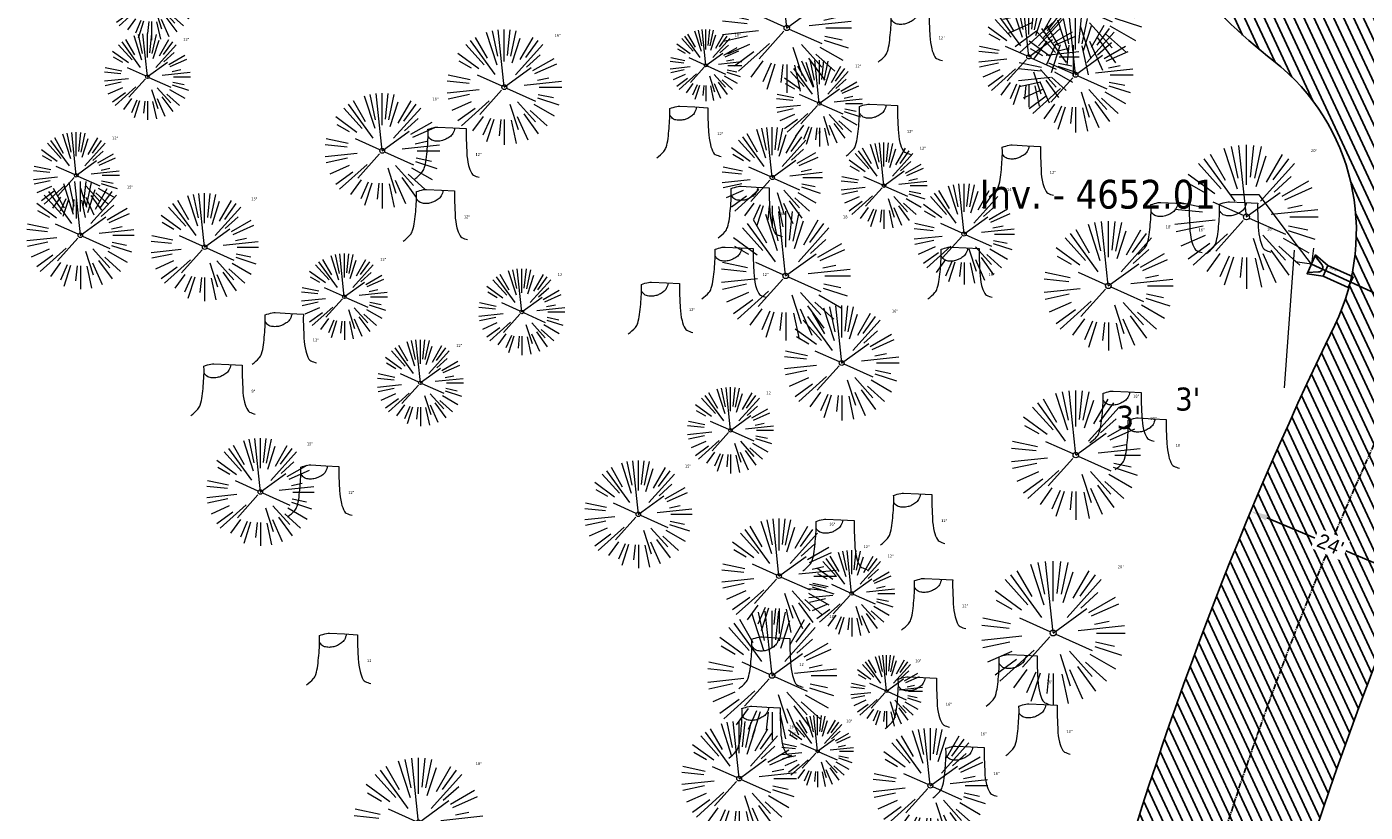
# Model space of a CAD drawing. Header units: feet. Extents: x 1133447 to 1140710, y 647622 to 649877.
# Tile 3 of 84: x 1134493 to 1134680, y 648119 to 648229. Entities that reach past the tile are written whole.
import ezdxf
from ezdxf import colors
from ezdxf.entities.mleader import LeaderData, LeaderLine
from ezdxf.math import Vec2, Vec3

# ---------------------------------------------------------------- set-up
doc = ezdxf.new("R2010")
doc.units = ezdxf.units.FT
doc.header["$MEASUREMENT"] = 0
doc.linetypes.add('CENTER2', pattern=[1.125, 0.75, -0.125, 0.125, -0.125])
for name, color, linetype in [('C-PRKG-ASPH', 8, 'Continuous'), ('C-ROAD-ASPHALT', 1, 'Continuous'), ('C-ROAD-CNTR', 1, 'CENTER2'), ('C-UTIL-STRM-PIPE', 210, 'Continuous'), ('C-UTIL-STRM-STRC', 210, 'Continuous'), ('G-TEXT-ST02', 2, 'Continuous'), ('G-XREF', 7, 'Continuous')]:
    doc.layers.add(name, color=color, linetype=linetype)
doc.layers.add('V-ANNO-TEXT', color=7, linetype='Continuous', lineweight=13, plot=False)
for name, color, linetype, lineweight in [('V-SITE-ROCK', 8, 'Continuous', 18), ('V-SITE-VEGE', 8, 'Continuous', 18), ('V-SITE-VEGE-TEXT', 8, 'Continuous', 18)]:
    doc.layers.add(name, color=color, linetype=linetype, lineweight=lineweight)
doc.styles.add('Normal', font='arial.ttf', dxfattribs={"height": 0.1})
doc.styles.add('SEI Annotative', font='tahoma.ttf', dxfattribs={"height": 0.1})
doc.styles.add('SEI-Dim & Leader', font='tahoma.ttf')
doc.styles.get("Standard").update_dxf_attribs({"font": 'arial.ttf'})
doc.dimstyles.new('OA_Plan - LDVP', dxfattribs={"dimscale": 20, "dimtxt": 0.1, "dimasz": 0.12, "dimexe": 0.0625, "dimexo": 0.0625, "dimgap": 0.03, "dimtad": 0, "dimdsep": 46, "dimtxsty": 'Normal', "dimcen": 0, "dimclrd": 256, "dimclre": 256, "dimclrt": 256, "dimadec": 4, "dimazin": 2, "dimtfac": 1, "dimtofl": 0, "dimtmove": 0, "dimatfit": 3, "dimfxl": 1, "dimtfill": 1, "dimtolj": 1, "dimtzin": 0, "dimlwd": -1, "dimlwe": -1, "dimarcsym": 0})
pattern_1 = [(115, (0, 0), (-1.132884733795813, -0.5282728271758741), [])]

# ---------------------------------------------------------------- blocks, each defined once
blk = doc.blocks.new('V-SITE-VEGE-Stump')
for points in [[(-0.122905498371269, -0.01429599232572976, 0.05261256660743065), (-0.09863241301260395, 0.007697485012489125, 0.1061947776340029), (-0.09053039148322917, 0.02191696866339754, 0.04486152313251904), (-0.08374707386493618, 0.05273626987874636, 0.02007395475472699), (-0.07764030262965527, 0.1228815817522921, 0.01167487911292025), (-0.07732468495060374, 0.1363966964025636, 0.007866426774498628), (-0.07764030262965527, 0.1564565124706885)], [(-0.07764030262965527, 0.1564565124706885, -0.02766804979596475), (-0.05341885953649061, 0.1633605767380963, -0.0679781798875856), (-0.04316680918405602, 0.1642506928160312), (0.008593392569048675, 0.1616126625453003), (0.05395851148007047, 0.1590945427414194)], [(0.01506844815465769, 0.161253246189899, -0.08286378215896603), (0.008147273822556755, 0.1419669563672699, -0.1113242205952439), (-0.002098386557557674, 0.130555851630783, -0.03931328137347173), (-0.01592715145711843, 0.1222882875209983, -0.04919659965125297), (-0.02797848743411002, 0.1177254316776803, -0.06600187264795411), (-0.0446681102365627, 0.1155126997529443, -0.07018691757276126), (-0.06035359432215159, 0.1177254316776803, -0.1148593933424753), (-0.06850904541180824, 0.1222766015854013, -0.0759377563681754), (-0.07734269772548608, 0.1331671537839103)], [(0.05395851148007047, 0.1590945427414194, 0.004334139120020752), (0.05376627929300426, 0.1369184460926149, 0.00834373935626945), (0.05395851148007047, 0.1253997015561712), (0.05605689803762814, 0.07623641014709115, 0.04625247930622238), (0.06241632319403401, 0.03170819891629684, 0.06962485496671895), (0.07334360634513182, 0.00381048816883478, 0.1497246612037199), (0.07941695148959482, -0.001975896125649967, 0.05852299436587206), (0.09922370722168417, -0.009139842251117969)]]:
    blk.add_lwpolyline(points, format="xyb")
blk = doc.blocks.new('V-SITE-VEGE-Coniferious Tree 2')
at = {"color": 0, "linetype": 'ByBlock'}
for p, q in [((-0.06264093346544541, 0.1926377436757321), (-0.1545378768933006, 0.4755369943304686)), ((-0.0574950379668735, 0.2703678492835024), (-0.1039851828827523, 0.4890788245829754)), ((-0.0003172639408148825, 0.0025937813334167), (-0.05229705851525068, 0.4972664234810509)), ((-3.601054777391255e-05, 0.2219193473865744), (-3.601054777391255e-05, 0.5000060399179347)), ((0.02890183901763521, 0.2753366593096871), (0.05222503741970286, 0.4972664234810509)), ((0.0571938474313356, 0.2692740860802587), (0.1039131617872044, 0.4890788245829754)), ((-0.07913071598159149, 0.1088658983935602), (-0.2939353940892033, 0.4045257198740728)), ((-0.1460065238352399, 0.2528363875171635), (-0.2500390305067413, 0.4330260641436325)), ((0.06850648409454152, 0.2109817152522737), (0.1382469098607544, 0.425630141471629)), ((0.139142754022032, 0.2410654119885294), (0.2499670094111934, 0.4330260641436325)), ((0.1868724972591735, 0.2572635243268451), (0.2938633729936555, 0.4045257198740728)), ((-0.2201011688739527, 0.1598873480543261), (-0.4045617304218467, 0.2938993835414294)), ((-0.1756943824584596, 0.1950752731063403), (-0.3346129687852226, 0.3715878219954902)), ((0.09777767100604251, 0.108636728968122), (0.3345409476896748, 0.3715878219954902)), ((0.1919663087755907, 0.1728666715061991), (0.3115823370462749, 0.2805763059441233)), ((-0.2844040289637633, 0.1641894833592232), (-0.393144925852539, 0.2269610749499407)), ((0.2487690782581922, 0.143647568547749), (0.4329900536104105, 0.2500030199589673)), ((0.2658942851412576, 0.1183972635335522), (0.4567507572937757, 0.2033670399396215)), ((-0.2961437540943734, 0.06292784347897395), (-0.4891148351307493, 0.1039491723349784)), ((-0.01992166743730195, 0.008854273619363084), (-0.2318825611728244, 0.1032199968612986)), ((-0.0009318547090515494, -0.0006770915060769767), (0.2349564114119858, 0.1707208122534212)), ((-0.3060292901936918, 0.03215663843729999), (-0.4973024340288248, 0.05226104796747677)), ((0.173080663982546, 0.01818771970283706), (0.497230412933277, 0.05226104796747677)), ((0.2872695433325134, 0.06106323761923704), (0.3884790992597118, 0.08257391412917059)), ((0.3024988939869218, 0), (0.4999700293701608, 0)), ((-0.2182782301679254, -0.02292736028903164), (-0.4973024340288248, -0.05226104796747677)), ((-0.302185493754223, -0.0642195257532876), (-0.4891148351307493, -0.1039491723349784)), ((-0.02300503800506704, -0.02554197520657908), (-0.2137781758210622, -0.2373882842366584)), ((0.01849546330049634, -0.008260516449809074), (0.2719985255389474, -0.1211160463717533)), ((0.2936342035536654, -0.06241742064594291), (0.4274066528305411, -0.09084484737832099)), ((-0.2881436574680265, -0.1282723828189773), (-0.4568227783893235, -0.2033670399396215)), ((-0.254528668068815, -0.1848980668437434), (-0.4045617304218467, -0.2938993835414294)), ((-0.1320480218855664, -0.1188660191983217), (-0.3716238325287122, -0.3345769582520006)), ((0.04781873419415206, -0.1473038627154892), (0.1192466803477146, -0.3671294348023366)), ((0.1143820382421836, -0.1271057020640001), (0.2718110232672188, -0.301920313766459)), ((0.2555295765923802, -0.1475434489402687), (0.4329900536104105, -0.2500030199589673)), ((0.2891445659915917, -0.09395946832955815), (0.4755009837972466, -0.1545018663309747)), ((-0.1842986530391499, -0.2536176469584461), (-0.2766747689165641, -0.3807650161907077)), ((-0.1213812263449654, -0.2725449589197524), (-0.1855903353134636, -0.4167758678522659)), ((0.1131111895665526, -0.2541280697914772), (0.2033310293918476, -0.4567867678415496)), ((0.1688618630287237, -0.2324611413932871), (0.2938633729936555, -0.4045257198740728)), ((0.2253521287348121, -0.2029399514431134), (0.3715518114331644, -0.3345769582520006)), ((-0.09098502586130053, -0.2799408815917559), (-0.1545378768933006, -0.4755369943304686)), ((-0.02966136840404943, -0.2817638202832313), (-0.04434904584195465, -0.4216092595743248)), ((-3.601054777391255e-05, -0.2817638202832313), (-3.601054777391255e-05, -0.5000060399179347)), ((0.06104806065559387, -0.2873055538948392), (0.1039131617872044, -0.4890788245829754))]:
    blk.add_line(p, q, dxfattribs=at)
blk.add_circle((-3.601054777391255e-05, 0), 0.02083358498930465)
blk = doc.blocks.new('_Open90')
at = {"color": 0, "linetype": 'ByBlock', "lineweight": -2}
for p, q in [((0, 0), (-1, 0)), ((-0.5, 0.5), (0, 0)), ((0, 0), (-0.5, -0.5))]:
    blk.add_line(p, q, dxfattribs=at)
blk = doc.blocks.new('*U1508')
at = {"flags": 128}
blk.add_lwpolyline([(0.8676975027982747, -2.148524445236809), (-1.059517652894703, -0.9715084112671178), (1.059517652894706, 0.9715084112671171), (2.06541310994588, -1.050297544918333)], dxfattribs=at)
blk.add_lwpolyline([(0.9213196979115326, 0.8447899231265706), (1.319032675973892, -0.6167117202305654, -0.609256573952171), (0.5003005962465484, -1.36743550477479), (-0.921319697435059, -0.8447899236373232)], format="xyb", dxfattribs=at)
blk.add_lwpolyline([(4.653849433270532, -3.873221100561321), (3.456133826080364, -4.971448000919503), (0.8676975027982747, -2.148524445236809), (2.06541310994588, -1.050297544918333)], close=True, dxfattribs=at)
at = {"layer": 'Defpoints'}
blk.add_text('15" FES', height=0.1999999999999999, rotation=132.4926644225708, dxfattribs=at).set_placement((2.938237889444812, -2.129013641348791))
blk = doc.blocks.new('C_PBASE-PACTOLA_02403811')
at = {"layer": 'C-ROAD-ASPHALT'}
for points in [[(1134641.753924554, 648097.236757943, -0.04745863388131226), (1134675.306121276, 648187.2144013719, 0.3533595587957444), (1134666.801823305, 648223.938865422, -0.1061807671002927), (1134644.201008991, 648251.02779896), (1134637.908204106, 648263.0052472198), (1134624.340160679, 648241.5287128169), (1134586.209279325, 648314.1053565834), (1134596.832358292, 648319.6865924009, 0.4142135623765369), (1134601.03389425, 648333.1901880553), (1134601.03389425, 648333.1901880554, -0.272198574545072), (1134605.099853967, 648418.2428533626), (1134606.838864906, 648420.9012729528, -0.1021731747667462), (1134622.244871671, 648436.3835698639, 0.468797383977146), (1134623.08730174, 648444.0239125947, -0.03941359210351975), (1134613.58995056, 648455.5746915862), (1134609.942525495, 648460.8004692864, -0.1042089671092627), (1134568.347173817, 648558.7203512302), (1134550.704167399, 648648.5084634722, -0.01381007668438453), (1134546.056886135, 648676.177626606), (1134536.979293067, 648741.163650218, -0.0943332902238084), (1134542.658637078, 648856.2170945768), (1134551.221944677, 648891.6030739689, -0.01079874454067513), (1134557.394969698, 648914.8990641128)], [(1134664.934415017, 648091.0186503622, -0.04992673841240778), (1134698.996135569, 648181.0065459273), (1134709.513, 648185.696), (1134742.075672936, 648205.3473956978)]]:
    blk.add_lwpolyline(points, format="xyb", dxfattribs=at)
at = {"layer": 'C-ROAD-CNTR', "flags": 128}
blk.add_lwpolyline([(1134682.815781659, 648422.2458494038), (1134669.21986276, 648425.8462855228, -0.1774687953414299), (1134620.150062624, 648460.1534391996), (1134616.502637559, 648465.3792168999, -0.1042089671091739), (1134576.197064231, 648560.2628234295), (1134558.554057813, 648650.0509356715, -0.01381007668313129), (1134553.979962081, 648677.2843639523), (1134544.902369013, 648742.2703875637, -0.09433329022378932), (1134550.434197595, 648854.3354307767), (1134558.997505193, 648889.7214101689, -0.1428635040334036), (1134712.374228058, 649156.8312964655), (1134786.199238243, 649227.8108874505, -0.04164346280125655), (1134812.006441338, 649248.7876063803), (1134833.030879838, 649263.1487701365, -0.2654684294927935), (1134926.96397912, 649270.7084407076), (1134949.260464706, 649260.2481514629, -0.03670103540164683), (1135013.162783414, 649224.3333579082), (1135075.321908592, 649183.1273199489, -0.3025232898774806), (1135105.389164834, 649111.5845632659), (1135099.687602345, 649081.8875520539, -0.04927264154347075), (1135094.100293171, 649063.036833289), (1135036.844839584, 648922.3955038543, -0.009218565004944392), (1135029.58001939, 648905.4517031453), (1134962.363987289, 648756.3352782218, -0.01915469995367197), (1134945.301367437, 648722.0511597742), (1134909.791676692, 648657.06607992, -0.111236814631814), (1134866.238656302, 648607.5744966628), (1134762.181369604, 648532.0907847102, 0.3229446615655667), (1134716.395894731, 648393.2215671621), (1134719.721086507, 648382.7059234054, -0.1714240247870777), (1134715.287797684, 648249.5554414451), (1134707.163513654, 648228.7837741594, -0.02272318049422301), (1134688.713657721, 648187.2766264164, 0.05045028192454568), (1134653.344169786, 648094.1277041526)], format="xyb", dxfattribs=at)
at = {"layer": 'C-UTIL-STRM-PIPE', "flags": 128}
blk.add_lwpolyline([(1134672.052999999, 648195.670999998), (1134709.439, 648178.598)], dxfattribs=at)
at = {"layer": 'C-UTIL-STRM-STRC', "color": 221, "linetype": 'Continuous', "lineweight": -3, "rotation": 22.93653584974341}
blk.add_blockref('*U1508', (1134672.053, 648195.671), dxfattribs=at)
blk = doc.blocks.new('C_PHTCH-PACTOLA_02403811')
at = {"layer": 'C-PRKG-ASPH'}
h = blk.add_hatch(dxfattribs=at)
h.set_pattern_fill('ANSI31', color=256, scale=10, angle=70)
h.set_pattern_definition(pattern_1)
edge = h.paths.add_edge_path(flags=16)
edge.add_arc((1135093.567290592, 648760.3570235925), 541.9999999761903, 143.5703577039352, 153.2664360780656, ccw=False)
edge.add_arc((1135093.567290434, 648760.3570237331), 541.9999997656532, 133.8742793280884, 143.5703577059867, ccw=False)
edge.add_line((1134717.918854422, 649151.0643979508), (1134791.743864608, 649222.0439889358))
edge.add_arc((1134924.814897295, 649083.6384245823), 191.9999999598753, 124.33581191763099, 133.8742793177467, ccw=False)
edge.add_line((1134816.518779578, 649242.1816391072), (1134837.543218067, 649256.5428028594))
edge.add_arc((1134886.614896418, 649184.7029087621), 87.00000000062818, 64.86660358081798, 124.33581191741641, ccw=False)
edge.add_line((1134923.566161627, 649263.4658695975), (1134945.862647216, 649253.0055803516))
edge.add_arc((1134736.896871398, 648807.5874571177), 491.9999999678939, 56.45911934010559, 64.86660355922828, ccw=False)
edge.add_line((1135008.742528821, 649217.6654234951), (1135070.901654, 649176.4593855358))
edge.add_arc((1135036.644680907, 649124.7828938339), 62.00000000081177, -10.868034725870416, 56.45911933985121, ccw=False)
edge.add_line((1135097.532652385, 649113.0929439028), (1135091.831089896, 649083.3959326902))
edge.add_arc((1135001.481196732, 649100.7423100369), 92.00000001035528, 337.8486329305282, 349.13196525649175, ccw=False)
edge.add_line((1135086.690765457, 649066.0532714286), (1135029.43531187, 648925.4119419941))
edge.add_arc((1134573.749357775, 649110.9228871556), 491.9999995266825, 335.73595333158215, 337.84863296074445, ccw=False)
edge.add_line((1135022.286728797, 648908.7392420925), (1134970.105907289, 648792.9779079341))
edge.add_line((1134970.105907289, 648792.9779079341), (1134955.070696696, 648759.622817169))
edge.add_arc((1134506.533324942, 648961.8064625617), 492.0000003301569, 331.3465562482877, 335.7359533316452, ccw=False)
edge.add_line((1134938.281078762, 648725.8872446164), (1134902.771388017, 648660.9021647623))
edge.add_arc((1134778.161263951, 648728.9926705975), 142.0000000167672, 305.95733191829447, 331.34655630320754, ccw=False)
edge.add_line((1134861.541195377, 648614.0501326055), (1134757.483908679, 648538.5664206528))
edge.add_arc((1134835.579196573, 648430.9089730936), 133.0000000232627, 125.9573319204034, 166.4171722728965)
edge.add_arc((1134672.277915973, 648470.363906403), 35.00000000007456, 244.10855969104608, 346.41717227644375, ccw=False)
edge.add_arc((1134691.461854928, 648509.9128519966), 78.95614352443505, 214.9055155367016, 244.1168481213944, ccw=False)
edge.add_line((1134626.710174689, 648464.732186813), (1134623.062749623, 648469.9579645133))
edge.add_arc((1134821.506139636, 648608.4650796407), 241.9999999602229, 191.1167612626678, 214.9138039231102, ccw=False)
edge.add_line((1134584.046954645, 648561.8052956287), (1134566.403948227, 648651.5934078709))
edge.add_arc((1135049.172208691, 648746.4554480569), 491.9999999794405, 187.9519260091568, 191.1167612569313, ccw=False)
edge.add_line((1134561.903038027, 648678.391101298), (1134552.825444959, 648743.3771249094))
edge.add_arc((1134842.017716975, 648783.7730382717), 292.0000000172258, 166.3961174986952, 187.9519260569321, ccw=False)
edge.add_line((1134558.209758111, 648852.4537669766), (1134566.77306571, 648887.8397463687))
edge.add_arc((1135093.567290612, 648760.357023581), 542.0000000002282, 158.0478401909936, 166.396117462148, ccw=False)
edge.add_arc((1135093.567290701, 648760.357023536), 542.0000000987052, 153.2664360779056, 158.0478401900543, ccw=False)
edge = h.paths.add_edge_path()
edge.add_line((1134664.934415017, 648091.0186503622), (1134641.753924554, 648097.236757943))
edge.add_arc((1135131.441785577, 647965.8792352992), 506.9999999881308, 154.1154939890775, 164.9840567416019, ccw=False)
edge.add_arc((1135131.44177555, 647965.8792402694), 506.9999887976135, 153.4314984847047, 154.115493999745, ccw=False)
edge.add_arc((1134241.513528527, 648410.9103548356), 488.0000000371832, 333.4314984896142, 338.6383717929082)
edge.add_line((1134695.987914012, 648233.1548120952), (1134704.112198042, 648253.9264793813))
edge.add_arc((1134529.027803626, 648322.4060737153), 188.0000000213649, 338.6383717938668, 377.1954705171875)
edge.add_arc((1134651.306425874, 648360.2470375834), 60.00000000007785, 17.1954705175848, 74.97265706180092)
edge.add_line((1134666.863224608, 648418.1951696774), (1134661.500576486, 648419.8056636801))
edge.add_arc((1134691.489318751, 648509.9450223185), 94.99699278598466, 223.9418846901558, 251.5980721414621, ccw=False)
edge.add_arc((1134691.535842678, 648509.9839590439), 95.05751145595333, 214.9165962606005, 223.9393241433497, ccw=False)
edge.add_line((1134613.590003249, 648455.5746160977), (1134609.942525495, 648460.8004692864))
edge.add_arc((1134821.506139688, 648608.4650796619), 258.0000000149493, 191.1167612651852, 214.9138039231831, ccw=False)
edge.add_line((1134568.347173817, 648558.7203512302), (1134550.704167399, 648648.5084634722))
edge.add_arc((1135049.172208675, 648746.4554480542), 507.9999999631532, 187.9519260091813, 191.1167612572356, ccw=False)
edge.add_line((1134546.056886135, 648676.177626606), (1134536.979293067, 648741.163650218))
edge.add_arc((1134842.01771694, 648783.7730382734), 307.9999999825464, 166.3961174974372, 187.9519260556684, ccw=False)
edge.add_line((1134542.658637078, 648856.2170945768), (1134551.221944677, 648891.6030739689))
edge.add_arc((1135093.567290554, 648760.3570237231), 557.9999999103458, 163.9213237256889, 166.3961174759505, ccw=False)
edge.add_arc((1134538.177323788, 648920.4382053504), 19.99999999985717, 343.9213237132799, 402.7699397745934)
edge.add_line((1134552.859048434, 648934.0193305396), (1134533.446357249, 648955.005204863))
edge.add_arc((1135093.567290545, 648760.3570234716), 592.9783928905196, 146.0187423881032, 160.8370986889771, ccw=False)
edge.add_line((1134601.857481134, 649091.7855040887), (1134616.582948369, 649064.0343807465))
edge.add_arc((1134620.999668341, 649066.3780071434), 5.000000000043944, 207.9515834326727, 327.0740857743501)
edge.add_arc((1135093.567290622, 648760.3570235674), 558.0000000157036, 133.8742793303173, 147.0740857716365, ccw=False)
edge.add_line((1134706.829601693, 649162.5981949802), (1134780.654611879, 649233.5777859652))
edge.add_arc((1134924.814897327, 649083.6384245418), 208.0000000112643, 124.3358119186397, 133.8742793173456, ccw=False)
edge.add_line((1134807.494103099, 649255.3935736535), (1134828.518541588, 649269.7547374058))
edge.add_arc((1134886.614896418, 649184.7029087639), 102.9999999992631, 64.86660357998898, 124.33581191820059, ccw=False)
edge.add_line((1134930.361796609, 649277.9510118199), (1134952.658282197, 649267.4907225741))
edge.add_arc((1134736.896871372, 648807.5874570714), 508.0000000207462, 56.4591193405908, 64.86660355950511, ccw=False)
edge.add_line((1135017.583038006, 649231.0012923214), (1135079.742163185, 649189.7952543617))
edge.add_arc((1135036.644680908, 649124.782893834), 77.99999999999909, -10.868034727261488, 56.45911934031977, ccw=False)
edge.add_line((1135113.245677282, 649110.0761826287), (1135107.544114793, 649080.3791714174))
edge.add_arc((1135001.481196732, 649100.7423100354), 108.0000000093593, 337.84863293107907, 349.131965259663, ccw=False)
edge.add_line((1135101.509820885, 649060.0203951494), (1135044.254367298, 648919.3790657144))
edge.add_arc((1134573.749357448, 649110.9228872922), 507.9999998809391, 335.7359533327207, 337.84863295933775, ccw=False)
edge.add_line((1135036.873309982, 648902.1641641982), (1134969.657277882, 648753.0477392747))
edge.add_arc((1134506.53332524, 648961.8064624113), 507.9999999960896, 331.346556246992, 335.73595333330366, ccw=False)
edge.add_line((1134952.321656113, 648718.215074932), (1134916.811965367, 648653.2299950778))
edge.add_arc((1134778.161263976, 648728.9926705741), 157.9999999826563, 305.9573319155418, 331.3465563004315, ccw=False)
edge.add_line((1134870.936117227, 648601.0988607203), (1134766.878830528, 648525.6151487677))
edge.add_arc((1134835.579196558, 648430.9089731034), 117.0000000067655, 125.9573319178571, 162.264860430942)
edge.add_arc((1134752.713885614, 648457.4106757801), 29.99999999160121, 162.264860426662, 196.8024120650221)
edge.add_arc((1134835.579196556, 648430.9089731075), 113.0000000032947, 170.9217318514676, 197.5476736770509)
edge.add_line((1134727.837491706, 648396.8395581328), (1134731.162683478, 648386.3239143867))
edge.add_arc((1134529.027802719, 648322.4060734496), 212.0000009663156, 11.340079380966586, 17.54767372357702, ccw=False)
edge.add_arc((1134529.055568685, 648322.403813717), 211.9732215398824, -20.64909134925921, 11.342153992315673, ccw=False)
edge.add_arc((1134759.869013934, 648235.3149369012), 34.72371615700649, 159.1871917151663, 239.4135572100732)
edge.add_line((1134742.200276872, 648205.422593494), (1134709.513, 648185.696))
edge.add_line((1134709.513, 648185.696), (1134698.996135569, 648181.0065459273))
edge.add_arc((1135131.441785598, 647965.8792352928), 483.0000000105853, 153.5511843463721, 164.9840567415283)
h = blk.add_hatch(dxfattribs=at)
h.set_pattern_fill('ANSI31', color=256, scale=10, angle=70)
h.set_pattern_definition(pattern_1)
edge = h.paths.add_edge_path()
edge.add_arc((1134648.315845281, 648200.3111567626), 30.00000000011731, 334.1154939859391, 411.9608870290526)
edge.add_arc((1134718.562561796, 648290.096449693), 84.00000003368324, 207.7168872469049, 231.9608870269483, ccw=False)
edge.add_line((1134644.201008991, 648251.02779896), (1134637.908204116, 648263.0052472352))
edge.add_line((1134637.908204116, 648263.0052472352), (1134624.340160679, 648241.5287128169))
edge.add_line((1134624.340160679, 648241.5287128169), (1134586.209279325, 648314.1053565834))
edge.add_line((1134586.209279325, 648314.1053565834), (1134596.832358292, 648319.6865924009))
edge.add_arc((1134592.181328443, 648328.5391582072), 10.00000000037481, 297.7168872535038, 387.7168872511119)
edge.add_arc((1134675.395447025, 648372.2588387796), 84.00000000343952, 146.8092076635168, 207.7168872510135, ccw=False)
edge.add_line((1134605.099853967, 648418.2428533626), (1134606.838864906, 648420.9012729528))
edge.add_arc((1134652.028889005, 648391.340120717), 53.99999999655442, 123.47381821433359, 146.8092076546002, ccw=False)
edge.add_arc((1134619.487092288, 648440.5542596), 4.999999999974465, 303.4738182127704, 403.9420609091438)
edge.add_arc((1134691.489318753, 648509.9450223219), 94.99699278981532, 223.9418846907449, 251.5980721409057)
edge.add_arc((1134652.028889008, 648391.3401207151), 29.99999999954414, 71.59553892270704, 146.8092076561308)
edge.add_arc((1134675.665423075, 648372.3186414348), 60.26685623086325, 143.9760561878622, 207.647841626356)
edge.add_arc((1134631.132617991, 648349.0036895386), 9.999999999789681, 207.7168872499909, 297.7168872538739)
edge.add_line((1134635.783647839, 648340.1511237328), (1134646.406726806, 648345.7323595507))
edge.add_line((1134646.406726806, 648345.7323595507), (1134684.53760816, 648273.1557157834))
edge.add_line((1134684.53760816, 648273.1557157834), (1134659.15436205, 648274.1677188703))
edge.add_line((1134659.15436205, 648274.1677188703), (1134665.447166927, 648262.190270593))
edge.add_arc((1134718.562561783, 648290.096449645), 59.9999999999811, 207.716887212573, 228.7850574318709)
edge.add_arc((1134688.912706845, 648256.2455101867), 14.99999999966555, 228.7850574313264, 338.6383717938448)
edge.add_line((1134702.882206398, 648250.7817127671), (1134695.987914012, 648233.1548120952))
edge.add_arc((1134241.513528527, 648410.9103548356), 488.0000000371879, 333.43149848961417, 338.63837179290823, ccw=False)
edge.add_arc((1135131.441781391, 647965.879237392), 506.999995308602, 153.4314984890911, 154.1154939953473)
blk = doc.blocks.new('*D434')
at = {"layer": 'Defpoints', "color": 0, "transparency": 16777216}
for p in [(1134663.631059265, 648161.3328726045), (1134685.775945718, 648152.0806294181), (1134685.775945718, 648152.0806294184)]:
    blk.add_point(p, dxfattribs=at)
at = {"layer": 'G-TEXT-ST02', "transparency": 16777216}
for p, q in [((1134665.845547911, 648160.4076482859), (1134672.568192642, 648157.5988940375)), ((1134683.561457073, 648153.005853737), (1134676.838812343, 648155.8146079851))]:
    blk.add_line(p, q, dxfattribs=at)
for points in [[(1134665.999751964, 648160.7767297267), (1134665.691343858, 648160.038566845), (1134663.631059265, 648161.3328726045)], [(1134683.715661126, 648153.3749351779), (1134683.40725302, 648152.6367722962), (1134685.775945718, 648152.0806294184)]]:
    blk.add_solid(points, dxfattribs=at)
at = {"layer": 'G-TEXT-ST02', "transparency": 16777216, "insert": (1134674.703502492, 648156.7067510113), "char_height": 2, "attachment_point": 5, "rotation": 337.32458642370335, "style": 'Normal', "bg_fill": 3, "box_fill_scale": 1.25, "bg_fill_color": 256, "bg_fill_true_color": 13158600, "bg_fill_transparency": 0}
blk.add_mtext("\\A1;24'", dxfattribs=at)
blk = doc.blocks.new('C_XBASE-PACTOLA_02403811')
at = {"layer": 'V-SITE-VEGE', "lineweight": 18, "flags": 128}
blk.add_lwpolyline([(1134668.295, 648178.4879999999), (1134669.722999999, 648197.6119999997)], dxfattribs=at)
at = {"layer": 'V-SITE-VEGE', "linetype": 'Continuous', "lineweight": 18, "flags": 128}
blk.add_lwpolyline([(1134668.295, 648178.4879999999), (1134669.722999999, 648197.6119999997)], dxfattribs=at)
at = {"layer": 'V-SITE-VEGE'}
for name, p, xscale, yscale, zscale in [('V-SITE-VEGE-Coniferious Tree 2', (1134638.919, 648231.788), 19.99975840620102, 19.99975840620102, 19.99975840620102), ('V-SITE-VEGE-Coniferious Tree 2', (1134599.059, 648228.531), 17.99978256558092, 17.99978256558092, 17.99978256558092), ('V-SITE-VEGE-Stump', (1134616.718, 648224.362), 40.31522404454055, 40.31522404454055, 40.31522404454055), ('V-SITE-VEGE-Coniferious Tree 2', (1134632.743, 648224.514), 13.99983088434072, 13.99983088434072, 13.99983088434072), ('V-SITE-VEGE-Coniferious Tree 2', (1134587.821, 648223.334), 9.999879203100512, 9.999879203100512, 9.999879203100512), ('V-SITE-VEGE-Stump', (1134612.296, 648211.321), 40.31522404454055, 40.31522404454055, 40.31522404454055), ('V-SITE-VEGE-Stump', (1134585.92, 648211.031), 40.31522404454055, 40.31522404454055, 40.31522404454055), ('V-SITE-VEGE-Stump', (1134552.277, 648208.132), 40.31522404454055, 40.31522404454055, 40.31522404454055), ('V-SITE-VEGE-Coniferious Tree 2', (1134597.046, 648207.736), 13.99983088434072, 13.99983088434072, 13.99983088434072), ('V-SITE-VEGE-Stump', (1134632.179, 648205.643), 40.31522404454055, 40.31522404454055, 40.31522404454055), ('V-SITE-VEGE-Coniferious Tree 2', (1134663.022, 648202.259), 19.99975840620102, 19.99975840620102, 19.99975840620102), ('V-SITE-VEGE-Coniferious Tree 2', (1134500.783, 648199.702), 14.99981880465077, 14.99981880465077, 14.99981880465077), ('V-SITE-VEGE-Coniferious Tree 2', (1134623.736, 648199.872), 13.99983088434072, 13.99983088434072, 13.99983088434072), ('V-SITE-VEGE-Coniferious Tree 2', (1134518.07, 648198.057), 14.99981880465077, 14.99981880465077, 14.99981880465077), ('V-SITE-VEGE-Stump', (1134550.657, 648199.461), 40.31522404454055, 40.31522404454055, 40.31522404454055), ('V-SITE-VEGE-Stump', (1134594.457, 648199.9), 40.31522404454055, 40.31522404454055, 40.31522404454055), ('V-SITE-VEGE-Coniferious Tree 2', (1134598.914, 648194.053), 17.99978256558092, 17.99978256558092, 17.99978256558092), ('V-SITE-VEGE-Stump', (1134652.87, 648197.655), 40.31522404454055, 40.31522404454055, 40.31522404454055), ('V-SITE-VEGE-Stump', (1134662.408, 648197.743), 40.31522404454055, 40.31522404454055, 40.31522404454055), ('V-SITE-VEGE-Coniferious Tree 2', (1134643.809, 648192.664), 17.99978256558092, 17.99978256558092, 17.99978256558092), ('V-SITE-VEGE-Stump', (1134592.216, 648191.45), 40.31522404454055, 40.31522404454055, 40.31522404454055), ('V-SITE-VEGE-Stump', (1134623.663, 648191.442), 40.31522404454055, 40.31522404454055, 40.31522404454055), ('V-SITE-VEGE-Stump', (1134581.973, 648186.564), 40.31522404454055, 40.31522404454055, 40.31522404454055), ('V-SITE-VEGE-Stump', (1134529.633, 648182.332), 40.31522404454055, 40.31522404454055, 40.31522404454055), ('V-SITE-VEGE-Stump', (1134521.103, 648175.206), 40.31522404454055, 40.31522404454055, 40.31522404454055), ('V-SITE-VEGE-Coniferious Tree 2', (1134639.278, 648169.132), 17.99978256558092, 17.99978256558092, 17.99978256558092), ('V-SITE-VEGE-Stump', (1134646.2, 648171.422), 40.31522404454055, 40.31522404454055, 40.31522404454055), ('V-SITE-VEGE-Stump', (1134649.695, 648167.681), 40.31522404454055, 40.31522404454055, 40.31522404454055), ('V-SITE-VEGE-Coniferious Tree 2', (1134525.827, 648163.993), 14.99981880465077, 14.99981880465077, 14.99981880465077), ('V-SITE-VEGE-Stump', (1134534.578, 648161.141), 40.31522404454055, 40.31522404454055, 40.31522404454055), ('V-SITE-VEGE-Coniferious Tree 2', (1134578.42, 648160.898), 14.99981880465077, 14.99981880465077, 14.99981880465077), ('V-SITE-VEGE-Stump', (1134617.066, 648157.222), 40.31522404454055, 40.31522404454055, 40.31522404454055), ('V-SITE-VEGE-Stump', (1134606.263, 648153.603), 40.31522404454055, 40.31522404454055, 40.31522404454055), ('V-SITE-VEGE-Coniferious Tree 2', (1134636.129, 648144.394), 19.99975840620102, 19.99975840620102, 19.99975840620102), ('V-SITE-VEGE-Stump', (1134619.974, 648145.373), 40.31522404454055, 40.31522404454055, 40.31522404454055), ('V-SITE-VEGE-Coniferious Tree 2', (1134597.017, 648138.472), 17.99978256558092, 17.99978256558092, 17.99978256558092), ('V-SITE-VEGE-Stump', (1134537.183, 648137.741), 40.31522404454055, 40.31522404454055, 40.31522404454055), ('V-SITE-VEGE-Stump', (1134597.336, 648137.228), 40.31522404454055, 40.31522404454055, 40.31522404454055), ('V-SITE-VEGE-Coniferious Tree 2', (1134612.955, 648136.32), 9.999879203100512, 9.999879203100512, 9.999879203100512), ('V-SITE-VEGE-Stump', (1134631.75, 648134.785), 40.31522404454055, 40.31522404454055, 40.31522404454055), ('V-SITE-VEGE-Stump', (1134617.711, 648131.677), 40.31522404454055, 40.31522404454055, 40.31522404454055), ('V-SITE-VEGE-Stump', (1134595.964, 648127.584), 40.31522404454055, 40.31522404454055, 40.31522404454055), ('V-SITE-VEGE-Stump', (1134634.497, 648127.923), 40.31522404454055, 40.31522404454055, 40.31522404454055), ('V-SITE-VEGE-Coniferious Tree 2', (1134603.358, 648127.953), 9.999879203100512, 9.999879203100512, 9.999879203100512), ('V-SITE-VEGE-Stump', (1134624.34, 648122.051), 40.31522404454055, 40.31522404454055, 40.31522404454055), ('V-SITE-VEGE-Coniferious Tree 2', (1134547.82, 648118.016), 17.99978256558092, 17.99978256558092, 17.99978256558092)]:
    blk.add_blockref(name, p, dxfattribs=dict(at, xscale=xscale, yscale=yscale, zscale=zscale))
at = {"layer": 'V-SITE-VEGE', "rotation": 8.537736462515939e-07}
for p, xscale, yscale, zscale in [((1134510.66, 648232.827), 11.99985504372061, 11.99985504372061, 11.99985504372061), ((1134639.243, 648222.007), 15.99980672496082, 15.99980672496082, 15.99980672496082), ((1134510.105, 648221.749), 11.99985504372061, 11.99985504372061, 11.99985504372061), ((1134559.764, 648220.297), 15.99980672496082, 15.99980672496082, 15.99980672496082), ((1134603.598, 648218.041), 11.99985504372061, 11.99985504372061, 11.99985504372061), ((1134542.784, 648211.448), 15.99980672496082, 15.99980672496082, 15.99980672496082), ((1134500.207, 648208.038), 11.99985504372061, 11.99985504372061, 11.99985504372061), ((1134612.591, 648206.604), 11.99985504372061, 11.99985504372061, 11.99985504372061), ((1134537.509, 648191.154), 11.99985504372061, 11.99985504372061, 11.99985504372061), ((1134562.204, 648189.046), 11.99985504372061, 11.99985504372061, 11.99985504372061), ((1134606.708, 648181.944), 15.99980672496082, 15.99980672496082, 15.99980672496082), ((1134548.09, 648179.18), 11.99985504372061, 11.99985504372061, 11.99985504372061), ((1134591.239, 648172.578), 11.99985504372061, 11.99985504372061, 11.99985504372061), ((1134597.987, 648152.312), 15.99980672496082, 15.99980672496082, 15.99980672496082), ((1134608.095, 648149.895), 11.99985504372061, 11.99985504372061, 11.99985504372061), ((1134592.439, 648124.147), 15.99980672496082, 15.99980672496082, 15.99980672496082), ((1134619.04, 648123.166), 15.99980672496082, 15.99980672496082, 15.99980672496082)]:
    blk.add_blockref('V-SITE-VEGE-Coniferious Tree 2', p, dxfattribs=dict(at, xscale=xscale, yscale=yscale, zscale=zscale))
at = {"layer": 'V-SITE-ROCK', "style": 'SEI Annotative'}
for p in [(1134653.135731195, 648175.3247688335), (1134644.964731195, 648172.7867688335)]:
    blk.add_text("3'", height=3.2, dxfattribs=at).set_placement(p)
at = {"layer": 'V-SITE-VEGE-TEXT', "char_height": 0.4, "attachment_point": 7, "style": 'SEI-Dim & Leader'}
for s, insert in [('12"', (1134515.0885625, 648226.749)), ('16"', (1134566.742083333, 648227.297)), ('10"', (1134591.807302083, 648227.334)), ('12"', (1134620.195594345, 648226.9619999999)), ('12"', (1134608.5815625, 648223.041)), ('16"', (1134549.762083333, 648218.448)), ('14"', (1134603.026822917, 648213.736)), ('12"', (1134615.773594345, 648213.921)), ('12"', (1134505.1905625, 648213.038)), ('12"', (1134589.397594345, 648213.6309999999)), ('12"', (1134555.754594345, 648210.732)), ('12"', (1134617.5745625, 648211.604)), ('20"', (1134671.994604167, 648211.259)), ('12"', (1134635.656594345, 648208.243)), ('15"', (1134507.262453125, 648206.202)), ('15"', (1134524.549453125, 648204.557)), ('14"', (1134629.716822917, 648205.872)), ('16"', (1134597.934594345, 648202.5)), ('12"', (1134554.134594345, 648202.061)), ('18"', (1134606.88934375, 648202.053)), ('18"', (1134651.78434375, 648200.664)), ('16"', (1134656.347594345, 648200.255)), ('16"', (1134665.885594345, 648200.343)), ('12"', (1134542.4925625, 648196.154)), ('12"', (1134567.1875625, 648194.046)), ('12"', (1134595.693594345, 648194.0499999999)), ('16"', (1134627.140594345, 648194.042)), ('12"', (1134585.450594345, 648189.164)), ('16"', (1134613.686083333, 648188.944)), ('12"', (1134533.110594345, 648184.932)), ('12"', (1134553.0735625, 648184.18)), ('9"', (1134524.580594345, 648177.806)), ('12"', (1134596.2225625, 648177.578)), ('18"', (1134647.25334375, 648177.132)), ('20"', (1134649.677594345, 648174.022)), ('15"', (1134532.306453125, 648170.493)), ('10"', (1134653.172594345, 648170.281)), ('15"', (1134584.899453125, 648167.398)), ('12"', (1134538.055594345, 648163.7409999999)), ('12"', (1134620.543594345, 648159.8219999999)), ('16"', (1134604.965083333, 648159.312)), ('12"', (1134609.740594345, 648156.203)), ('12"', (1134613.0785625, 648154.895)), ('20"', (1134645.101604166, 648153.394)), ('12"', (1134623.451594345, 648147.973)), ('18"', (1134604.99234375, 648146.472)), ('12"', (1134540.660594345, 648140.341)), ('12"', (1134600.813594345, 648139.828)), ('10"', (1134616.941302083, 648140.32)), ('16"', (1134635.227594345, 648137.385)), ('16"', (1134621.188594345, 648134.277)), ('10"', (1134607.344302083, 648131.953)), ('16"', (1134599.417083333, 648131.147)), ('12"', (1134599.441594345, 648130.184)), ('16"', (1134626.018083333, 648130.166)), ('12"', (1134637.974594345, 648130.5229999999)), ('18"', (1134555.79534375, 648126.016)), ('16"', (1134627.817594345, 648124.651))]:
    blk.add_mtext(s, dxfattribs=dict(at, insert=insert))
at = {"layer": 'V-ANNO-TEXT'}
ml = blk.add_multileader_mtext('Standard', dxfattribs=at)
ml.set_content('Inv. - 4652.01', color=256, style='SEI-Dim & Leader')
ml.set_leader_properties(color=256, linetype='ByLayer', lineweight=-1)
ml.set_arrow_properties(name='OPEN90')
ml.build(insert=Vec2(0, 0))
ml.multileader.update_dxf_attribs({"text_left_attachment_type": 2, "text_right_attachment_type": 2, "dogleg_length": 0.1, "arrow_head_size": 3.2, "scale": 40})
ctx = ml.context
ctx.base_point, ctx.scale, ctx.arrow_head_size, ctx.plane_origin = Vec3(1134622.819653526, 648205.3328012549), 40, 3.2, Vec3(1134672.053, 648195.671)
ctx.left_attachment, ctx.right_attachment, ctx.text_align_type = 2, 2, 2
notes = []
notes.append((ctx, [(0, (1, 1, 0), (1134664.772642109, 648205.3328012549), (-1, 0), 4, [(0, [(1134672.053, 648195.671)], 0, [])])]))
ctx.mtext.insert, ctx.mtext.alignment, ctx.mtext.flow_direction = Vec3(1134658.772642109, 648207.4160786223), 3, 5
for ctx, leaders in notes:
    for number, flags, end, landing, length, lines in leaders:
        leader = LeaderData()
        leader.index, (leader.has_last_leader_line, leader.has_dogleg_vector, leader.attachment_direction) = number, flags
        leader.last_leader_point, leader.dogleg_vector, leader.dogleg_length = Vec3(end), Vec3(landing), length
        for number, points, colour, breaks in lines:
            line = LeaderLine()
            line.index, line.vertices, line.color, line.breaks = number, Vec3.list(points), colors.encode_raw_color(colour), breaks
            leader.lines.append(line)
        ctx.leaders.append(leader)

msp = doc.modelspace()

# ---------------------------------------------------------------- block references
at = {"layer": 'G-XREF'}
msp.add_blockref('C_XBASE-PACTOLA_02403811', (0, 0), dxfattribs=at)

# ---------------------------------------------------------------- next in the draw order: block references
for name in ['C_PBASE-PACTOLA_02403811', 'C_PHTCH-PACTOLA_02403811']:
    msp.add_blockref(name, (0, 0), dxfattribs=at)

# ---------------------------------------------------------------- next in the draw order: dimensions: what is measured, and where the dimension line sits
at = {"layer": 'G-TEXT-ST02'}
dim = msp.add_aligned_dim(p1=(1134663.631059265, 648161.3328726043), p2=(1134685.775945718, 648152.0806294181), distance=2.148337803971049e-10, dimstyle='OA_Plan - LDVP', override={"dimpost": "'"}, dxfattribs=at)
dim.commit()
dim.dimension.update_dxf_attribs({"geometry": '*D434', "text_midpoint": (1134674.703502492, 648156.7067510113)})

doc.saveas('drawing.dxf')
